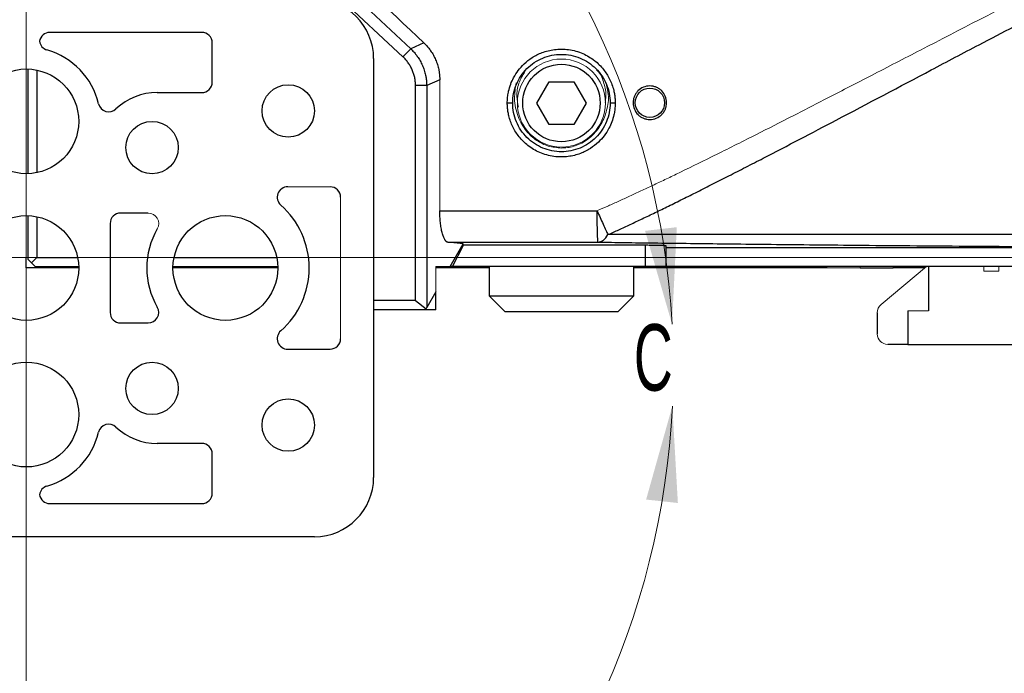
# Paper-space layout 'Sheet2' of a CAD drawing. Header units: millimetres. Extents: x 0 to 1118, y 0 to 864.
# Tile 43 of 85: x 644 to 691, y 294 to 326. Entities that reach past the tile are written whole.
import ezdxf

# ---------------------------------------------------------------- set-up
doc = ezdxf.new("R2010")
doc.units = ezdxf.units.MM
doc.styles.add('SLDTEXTSTYLE0', font='TXT', dxfattribs={"width": 0.605})
doc.dimstyles.new('SLDDIMSTYLE1', dxfattribs={"dimtxt": 5.650301, "dimasz": 4.572, "dimexe": 0, "dimexo": 0.0625, "dimgap": 1.412575, "dimtad": 0, "dimtih": 1, "dimtoh": 1, "dimdec": 1, "dimlfac": 2, "dimrnd": 1e-09, "dimzin": 12, "dimdsep": 46, "dimtxsty": 'SLDTEXTSTYLE0', "dimsah": 1, "dimcen": 0.09, "dimadec": 0, "dimazin": 3, "dimtfac": 1, "dimtdec": 1, "dimtofl": 0, "dimtmove": 0, "dimatfit": 3, "dimfxl": 1, "dimfrac": 2, "dimtolj": 1, "dimtzin": 12, "dimarcsym": 0})

# ---------------------------------------------------------------- blocks, each defined once
blk = doc.blocks.new('_D_11')
at = {"color": 7, "linetype": 'Continuous', "lineweight": 0}
for p, q in [((644.189, 350.559), (644.189, 267.562)), ((882.269, 350.559), (882.269, 267.562)), ((751.91, 269.62), (750.617, 269.62)), ((750.617, 269.62), (750.617, 260.943)), ((774.547, 269.62), (775.84, 269.62)), ((775.84, 269.62), (775.84, 260.943)), ((644.189, 269.162), (748.425, 269.162)), ((882.269, 269.162), (778.033, 269.162)), ((750.617, 260.943), (751.91, 260.943)), ((775.84, 260.943), (774.547, 260.943))]:
    blk.add_line(p, q, dxfattribs=at)
for points in [[(644.189, 269.162), (648.761, 268.4), (648.761, 269.924)], [(882.269, 269.162), (877.697, 269.924), (877.697, 268.4)]]:
    blk.add_solid(points, dxfattribs=at)
at = {"color": 7, "linetype": 'Continuous', "lineweight": 0, "char_height": 5.8208, "attachment_point": 1, "style": 'SLDTEXTSTYLE0'}
for s, insert in [('476.2', (753.527, 278.417)), ('18.75', (753.527, 268.446))]:
    blk.add_mtext(s, dxfattribs=dict(at, insert=insert))
blk = doc.blocks.new('_D_12')
at = {"color": 7, "linetype": 'Continuous', "lineweight": 0}
for p, q in [((711.628, 581.08), (604.625, 581.08)), ((606.225, 581.08), (606.225, 457.172)), ((594.907, 448.118), (593.614, 448.118)), ((593.614, 448.118), (593.614, 439.44)), ((617.544, 448.118), (618.837, 448.118)), ((618.837, 448.118), (618.837, 439.44)), ((593.614, 439.44), (594.907, 439.44)), ((618.837, 439.44), (617.544, 439.44)), ((606.225, 314.24), (606.225, 438.147)), ((711.628, 314.24), (604.625, 314.24))]:
    blk.add_line(p, q, dxfattribs=at)
for points in [[(606.225, 581.08), (605.463, 576.508), (606.987, 576.508)], [(606.225, 314.24), (606.987, 318.812), (605.463, 318.812)]]:
    blk.add_solid(points, dxfattribs=at)
at = {"color": 7, "linetype": 'Continuous', "lineweight": 0, "char_height": 5.8208, "attachment_point": 1, "style": 'SLDTEXTSTYLE0'}
for s, insert in [('533.7', (596.524, 456.915)), ('21.01', (596.524, 446.944))]:
    blk.add_mtext(s, dxfattribs=dict(at, insert=insert))

psp = doc.layouts.new('Sheet2')

# ---------------------------------------------------------------- linework, layer by layer
at = {"color": 7, "linetype": 'Continuous', "lineweight": 30}
for p, q in [((662.533, 324.21), (657.567, 328.85)), ((662.167, 323.819), (657.356, 328.315)), ((652.564, 324.99), (645.314, 324.99)), ((653.064, 322.615), (653.064, 324.49)), ((663.164, 324.484), (662.533, 324.21)), ((662.167, 323.819), (662.533, 324.21)), ((660.766, 323.74), (660.766, 303.74)), ((644.264, 323.195), (644.264, 318.242)), ((644.689, 323.189), (644.689, 318.29)), ((662.764, 312.18), (662.764, 322.445)), ((663.299, 322.445), (662.764, 322.445)), ((663.923, 322.716), (663.299, 322.445)), ((663.299, 322.445), (663.299, 311.856)), ((668.551, 321.615), (669.14, 322.635)), ((669.14, 322.635), (670.317, 322.635)), ((670.317, 322.635), (670.906, 321.615)), ((650.439, 322.115), (652.564, 322.115)), ((669.14, 320.595), (668.551, 321.615)), ((670.906, 321.615), (670.317, 320.595)), ((670.317, 320.595), (669.14, 320.595)), ((650.008, 316.365), (648.689, 316.365)), ((644.264, 316.195), (644.264, 314.165)), ((644.689, 316.189), (644.689, 314.24)), ((648.189, 315.865), (648.189, 311.615)), ((665.044, 314.896), (664.311, 314.968)), ((664.423, 313.815), (665.044, 314.896)), ((665.06, 314.822), (665.044, 314.896)), ((664.525, 313.815), (665.06, 314.822)), ((673.729, 314.822), (665.06, 314.822)), ((673.729, 314.822), (673.729, 313.815)), ((674.729, 313.815), (674.729, 314.796)), ((709.229, 314.704), (674.729, 314.704)), ((644.189, 313.74), (644.189, 314.24)), ((644.439, 313.99), (644.264, 314.165)), ((644.689, 314.24), (644.439, 313.99)), ((644.614, 313.815), (644.439, 313.99)), ((644.689, 314.24), (646.638, 314.24)), ((651.239, 314.24), (656.138, 314.24)), ((644.689, 313.74), (644.189, 313.74)), ((644.614, 313.815), (646.672, 313.814)), ((646.689, 313.74), (644.689, 313.74)), ((656.189, 313.74), (651.189, 313.74)), ((651.199, 313.814), (656.172, 313.813)), ((666.279, 313.74), (663.729, 313.74)), ((664.525, 313.815), (664.423, 313.815)), ((673.729, 313.815), (664.525, 313.815)), ((666.279, 313.815), (666.279, 312.417)), ((673.179, 312.417), (673.179, 313.815)), ((682.391, 313.74), (673.179, 313.74)), ((709.229, 313.815), (674.729, 313.815)), ((683.979, 313.74), (685.566, 313.74)), ((687.068, 313.74), (685.566, 313.74)), ((687.254, 313.815), (687.254, 311.69)), ((663.729, 312.605), (663.299, 311.856)), ((663.729, 311.74), (663.729, 312.605)), ((662.764, 312.18), (660.766, 312.18)), ((662.764, 312.18), (663.265, 311.795)), ((666.279, 312.417), (667.029, 311.667)), ((666.279, 312.417), (673.179, 312.417)), ((672.429, 311.667), (673.179, 312.417)), ((663.237, 311.74), (660.766, 311.74)), ((663.237, 311.74), (663.265, 311.795)), ((663.729, 311.74), (663.237, 311.74)), ((663.265, 311.795), (663.299, 311.856)), ((667.029, 311.667), (672.429, 311.667)), ((684.804, 311.606), (684.804, 310.59)), ((686.254, 311.69), (686.254, 310.09)), ((648.689, 311.115), (650.008, 311.115)), ((656.665, 309.865), (658.689, 309.865)), ((686.254, 310.09), (685.304, 310.09)), ((686.254, 310.09), (700.204, 310.09)), ((652.564, 305.365), (650.439, 305.365)), ((653.064, 302.99), (653.064, 304.865)), ((645.314, 302.49), (652.564, 302.49)), ((657.939, 300.912), (630.439, 300.912))]:
    psp.add_line(p, q, dxfattribs=at)
at = {"color": 144, "linetype": 'Continuous', "lineweight": 0}
for p, q in [((644.189, 318.24), (644.189, 323.24)), ((663.923, 322.716), (663.923, 316.47)), ((658.689, 317.615), (656.665, 317.615)), ((659.189, 310.365), (659.189, 317.115)), ((644.189, 314.24), (644.189, 316.24)), ((664.423, 313.815), (663.729, 313.815)), ((663.729, 312.605), (663.729, 313.815)), ((682.391, 313.815), (682.391, 313.74)), ((682.391, 313.74), (683.979, 313.74)), ((683.979, 313.815), (683.979, 313.74)), ((687.157, 313.815), (684.982, 311.989)), ((685.566, 313.815), (685.566, 313.74)), ((689.883, 313.59), (689.883, 313.815)), ((690.606, 313.59), (689.883, 313.59)), ((690.606, 313.815), (690.606, 313.59)), ((687.254, 311.69), (686.254, 311.69))]:
    psp.add_line(p, q, dxfattribs=at)
psp.add_circle((669.729, 321.615), 2.1, dxfattribs=at)
at = {"color": 7, "linetype": 'Continuous', "lineweight": 30}
for centre, radius in [((669.729, 321.615), 1.85), ((644.189, 320.74), 2.5), ((656.689, 321.24), 1.25), ((673.949, 321.63), 0.7), ((650.189, 319.49), 1.25), ((644.189, 313.74), 2.5), ((653.689, 313.74), 2.5), ((644.189, 306.74), 2.5), ((650.189, 307.99), 1.25), ((656.689, 306.24), 1.25)]:
    psp.add_circle(centre, radius, dxfattribs=at)
at = {"color": 7, "linetype": 'Continuous', "lineweight": 0}
psp.add_arc((637.282, 308.957), 37.784, 3.1887, 357.2558, dxfattribs=at)
at = {"color": 7, "linetype": 'Continuous', "lineweight": 30}
for centre, radius, start, end in [((657.939, 323.74), 2.827, 0, 90), ((645.314, 324.49), 0.5, 90, 171.7672), ((652.564, 324.49), 0.5, 0, 90), ((645.314, 324.633), 0.5, 188.2328, 253.8825), ((644.189, 320.74), 3.552, 13.6783, 73.8825), ((652.564, 322.615), 0.5, 270, 0), ((650.439, 319.24), 2.875, 90, 133.2491), ((648.126, 321.698), 0.5, 193.6783, 313.2491), ((656.665, 317.115), 0.5, 90, 228.5904), ((658.689, 317.115), 0.5, 0, 90), ((653.689, 313.74), 4, 311.4096, 48.5904), ((648.689, 315.865), 0.5, 90, 180), ((653.689, 313.74), 3.75, 150, 210), ((648.689, 311.615), 0.5, 180, 270), ((650.008, 311.615), 0.5, 270, 30), ((656.665, 310.365), 0.5, 131.4096, 270), ((658.689, 310.365), 0.5, 270, 0), ((648.126, 305.781), 0.5, 46.7509, 166.3217), ((650.439, 308.24), 2.875, 226.7509, 270), ((644.189, 306.74), 3.552, 286.1175, 346.3217), ((652.564, 304.865), 0.5, 0, 90), ((657.939, 303.74), 2.827, 270, 0), ((645.314, 302.846), 0.5, 106.1175, 171.7672), ((645.314, 302.99), 0.5, 188.2328, 270), ((652.564, 302.99), 0.5, 270, 0)]:
    psp.add_arc(centre, radius, start, end, dxfattribs=at)
at = {"color": 144, "linetype": 'Continuous', "lineweight": 0}
for centre, start, end in [((650.008, 315.865), 330, 90), ((685.304, 311.606), 130, 180), ((685.304, 310.59), 180, 270)]:
    psp.add_arc(centre, 0.5, start, end, dxfattribs=at)
for points, knots in [([(671.434, 316.474), (671.591, 316.542), (671.914, 316.683), (672.408, 316.904), (672.924, 317.139), (673.461, 317.388), (674.021, 317.65), (674.602, 317.926), (675.564, 318.389), (676.975, 319.081), (678.747, 319.969), (680.604, 320.914), (682.504, 321.889), (684.622, 322.982), (687.967, 324.715), (691.75, 326.667), (696.033, 328.831), (699.096, 330.332), (701.634, 331.516), (703.456, 332.332), (705.124, 333.034), (706.692, 333.64), (708.136, 334.131), (709.502, 334.516), (710.766, 334.778), (711.976, 334.917), (713.125, 334.91), (714.289, 334.739), (715.459, 334.365), (716.439, 333.873), (717.222, 333.373), (718.049, 332.773), (719.062, 331.907), (720.211, 330.774), (721.594, 329.263), (723.097, 327.487), (725.042, 325.047), (726.663, 322.93), (728.033, 321.122), (728.819, 320.087), (729.481, 319.22), (730.042, 318.492), (730.522, 317.877), (730.915, 317.384), (731.226, 317), (731.449, 316.727), (731.581, 316.575), (731.635, 316.512)], [0, 0, 0, 0, 0.007112, 0.014577, 0.022396, 0.03057, 0.039098, 0.047981, 0.057218, 0.083299, 0.113022, 0.139256, 0.169555, 0.201432, 0.23789, 0.325524, 0.377598, 0.436512, 0.466686, 0.493548, 0.519115, 0.541578, 0.563096, 0.582215, 0.600313, 0.616471, 0.632519, 0.647737, 0.664995, 0.683107, 0.692949, 0.703434, 0.725353, 0.747999, 0.77021, 0.810086, 0.844258, 0.899319, 0.920431, 0.938108, 0.953132, 0.965583, 0.976127, 0.985399, 0.991688, 0.996555, 1, 1, 1, 1]), ([(667.989, 323.113), (667.88, 322.936), (667.664, 322.584), (667.567, 321.963), (667.645, 321.585), (667.68, 321.417)], [0, 0, 0, 0, 0.359531, 0.713906, 1, 1, 1, 1]), ([(671.811, 321.646), (671.829, 321.739), (671.888, 322.04), (671.774, 322.557), (671.611, 322.991), (671.44, 323.167), (671.408, 323.2)], [0, 0, 0, 0, 0.168676, 0.542391, 0.914045, 1, 1, 1, 1]), ([(669.729, 319.467), (669.516, 319.487), (669.091, 319.525), (668.513, 319.822), (668.005, 320.288), (667.621, 320.961), (667.441, 321.786), (667.529, 322.326), (667.569, 322.573)], [0, 0, 0, 0, 0.142987, 0.285462, 0.442878, 0.63104, 0.831595, 1, 1, 1, 1]), ([(671.872, 322.489), (671.911, 322.335), (672.013, 321.938), (671.915, 321.267), (671.645, 320.57), (671.186, 319.998), (670.586, 319.615), (670.075, 319.478), (669.798, 319.469), (669.729, 319.467)], [0, 0, 0, 0, 0.110493, 0.284252, 0.449353, 0.641156, 0.8097, 0.9523, 1, 1, 1, 1])]:
    psp.add_open_spline(points, degree=3, knots=knots, dxfattribs=at)
at = {"color": 7, "linetype": 'Continuous', "lineweight": 30}
for points, knots in [([(671.951, 315.331), (672.122, 315.409), (672.477, 315.569), (673.022, 315.823), (673.6, 316.096), (674.21, 316.389), (674.851, 316.701), (675.525, 317.033), (676.23, 317.384), (676.967, 317.755), (677.736, 318.146), (678.537, 318.556), (680.247, 319.438), (683.2, 320.982), (686.633, 322.799), (690.015, 324.583), (693.187, 326.246), (696.676, 328.045), (700.061, 329.737), (702.814, 331.047), (705.106, 332.069), (706.843, 332.779), (708.366, 333.327), (709.67, 333.722), (710.891, 334.001), (711.938, 334.14), (712.995, 334.162), (714.036, 334.028), (715.164, 333.647), (716.028, 333.179), (716.752, 332.682), (717.313, 332.245), (717.886, 331.746), (718.433, 331.227), (719.034, 330.617), (719.749, 329.843), (720.747, 328.688), (722.148, 326.971), (723.65, 325.009), (725.062, 323.109), (726.421, 321.252), (727.821, 319.326), (729.016, 317.703), (729.782, 316.691), (730.207, 316.14), (730.482, 315.797), (730.612, 315.634)], [0, 0, 0, 0, 0.007907, 0.016334, 0.025282, 0.034749, 0.044737, 0.055246, 0.066275, 0.077826, 0.089899, 0.102493, 0.115611, 0.170697, 0.242413, 0.278651, 0.331212, 0.392774, 0.443415, 0.490067, 0.520732, 0.548723, 0.568821, 0.588664, 0.60586, 0.621349, 0.632939, 0.650137, 0.665085, 0.682647, 0.691188, 0.701896, 0.712476, 0.723046, 0.733563, 0.748407, 0.767228, 0.797624, 0.841385, 0.870876, 0.896954, 0.937994, 0.970801, 0.981532, 0.991261, 1, 1, 1, 1]), ([(663.164, 324.484), (663.187, 324.461), (663.234, 324.415), (663.302, 324.343), (663.366, 324.269), (663.427, 324.191), (663.514, 324.072), (663.619, 323.905), (663.728, 323.684), (663.814, 323.453), (663.869, 323.239), (663.902, 323.048), (663.919, 322.883), (663.922, 322.772), (663.923, 322.716)], [0, 0, 0, 0, 0.049839, 0.099579, 0.149302, 0.199089, 0.249021, 0.373288, 0.497616, 0.622348, 0.74741, 0.831639, 0.915705, 1, 1, 1, 1]), ([(662.764, 322.445), (662.763, 322.477), (662.763, 322.542), (662.755, 322.638), (662.743, 322.735), (662.719, 322.863), (662.678, 323.019), (662.609, 323.2), (662.523, 323.373), (662.42, 323.535), (662.303, 323.686), (662.212, 323.775), (662.167, 323.819)], [0, 0, 0, 0, 0.062666, 0.125522, 0.188751, 0.252539, 0.37777, 0.503798, 0.628756, 0.753299, 0.877462, 1, 1, 1, 1]), ([(662.533, 324.21), (662.558, 324.185), (662.608, 324.136), (662.678, 324.061), (662.741, 323.987), (662.799, 323.914), (662.883, 323.799), (662.987, 323.635), (663.097, 323.414), (663.185, 323.182), (663.241, 322.972), (663.274, 322.784), (663.294, 322.619), (663.297, 322.504), (663.299, 322.445)], [0, 0, 0, 0, 0.054288, 0.106099, 0.155435, 0.202298, 0.246691, 0.372438, 0.496226, 0.620882, 0.747652, 0.82588, 0.909993, 1, 1, 1, 1]), ([(667.145, 321.615), (667.146, 321.653), (667.147, 321.729), (667.154, 321.843), (667.167, 321.957), (667.185, 322.07), (667.223, 322.257), (667.299, 322.513), (667.45, 322.849), (667.661, 323.18), (667.955, 323.508), (668.334, 323.805), (668.821, 324.051), (669.304, 324.171), (669.732, 324.197), (670.076, 324.172), (670.418, 324.102), (670.848, 323.948), (671.312, 323.672), (671.675, 323.31), (671.897, 323), (672.035, 322.755), (672.146, 322.495), (672.221, 322.247), (672.266, 322.021), (672.291, 321.818), (672.294, 321.683), (672.296, 321.615)], [0, 0, 0, 0, 0.014196, 0.028351, 0.042492, 0.056648, 0.070846, 0.113167, 0.155503, 0.206991, 0.258516, 0.318297, 0.384627, 0.459573, 0.5014, 0.543484, 0.58726, 0.630675, 0.712473, 0.785251, 0.819391, 0.85379, 0.889177, 0.924503, 0.949619, 0.974732, 1, 1, 1, 1]), ([(667.404, 321.615), (667.404, 321.918), (667.464, 322.222), (667.696, 322.784), (667.868, 323.042), (668.298, 323.472), (668.556, 323.645), (669.118, 323.878), (669.422, 323.939), (670.031, 323.94), (670.336, 323.88), (670.899, 323.647), (671.157, 323.474), (671.587, 323.044), (671.76, 322.786), (671.993, 322.224), (672.054, 321.919), (672.054, 321.615)], [0, 0, 0, 0, 0.125, 0.125, 0.25, 0.25, 0.375, 0.375, 0.5, 0.5, 0.625, 0.625, 0.75, 0.75, 0.875, 0.875, 1, 1, 1, 1]), ([(673.149, 321.63), (673.149, 321.682), (673.154, 321.734), (673.174, 321.837), (673.189, 321.887), (673.23, 321.984), (673.254, 322.03), (673.312, 322.117), (673.346, 322.158), (673.457, 322.269), (673.546, 322.329), (673.739, 322.408), (673.844, 322.43), (674, 322.43), (674.053, 322.424), (674.156, 322.404), (674.206, 322.389), (674.302, 322.349), (674.349, 322.324), (674.436, 322.266), (674.476, 322.233), (674.589, 322.121), (674.647, 322.033), (674.728, 321.839), (674.749, 321.735), (674.749, 321.577), (674.743, 321.525), (674.723, 321.422), (674.708, 321.372), (674.668, 321.275), (674.643, 321.229), (674.585, 321.142), (674.551, 321.101), (674.44, 320.99), (674.351, 320.93), (674.159, 320.851), (674.053, 320.83), (673.897, 320.83), (673.844, 320.835), (673.741, 320.855), (673.692, 320.87), (673.595, 320.91), (673.548, 320.935), (673.461, 320.993), (673.421, 321.026), (673.309, 321.138), (673.25, 321.226), (673.169, 321.42), (673.149, 321.524), (673.149, 321.63)], [0, 0, 0, 0, 0.03125, 0.03125, 0.0625, 0.0625, 0.09375, 0.09375, 0.125, 0.125, 0.1875, 0.1875, 0.25, 0.25, 0.28125, 0.28125, 0.3125, 0.3125, 0.34375, 0.34375, 0.375, 0.375, 0.4375, 0.4375, 0.5, 0.5, 0.53125, 0.53125, 0.5625, 0.5625, 0.59375, 0.59375, 0.625, 0.625, 0.6875, 0.6875, 0.75, 0.75, 0.78125, 0.78125, 0.8125, 0.8125, 0.84375, 0.84375, 0.875, 0.875, 0.9375, 0.9375, 1, 1, 1, 1]), ([(672.296, 321.615), (672.295, 321.576), (672.294, 321.5), (672.286, 321.386), (672.274, 321.272), (672.256, 321.159), (672.218, 320.973), (672.142, 320.717), (671.992, 320.381), (671.78, 320.05), (671.486, 319.722), (671.108, 319.425), (670.622, 319.179), (670.139, 319.059), (669.711, 319.032), (669.367, 319.057), (669.025, 319.127), (668.595, 319.28), (668.13, 319.556), (667.766, 319.918), (667.544, 320.228), (667.407, 320.473), (667.295, 320.734), (667.22, 320.982), (667.175, 321.208), (667.15, 321.41), (667.147, 321.546), (667.145, 321.615)], [0, 0, 0, 0, 0.014186, 0.02833, 0.042461, 0.056607, 0.070795, 0.113087, 0.155393, 0.206849, 0.258341, 0.318089, 0.384378, 0.459277, 0.501089, 0.54316, 0.586949, 0.630379, 0.712251, 0.785094, 0.819245, 0.85366, 0.889061, 0.924402, 0.949554, 0.9747, 1, 1, 1, 1]), ([(667.404, 321.615), (667.404, 321.615), (667.398, 321.615), (667.373, 321.615), (667.353, 321.615), (667.302, 321.615), (667.271, 321.615), (667.208, 321.615), (667.175, 321.615), (667.145, 321.615)], [0, 0, 0, 0, 0.25, 0.25, 0.5, 0.5, 0.75, 0.75, 1, 1, 1, 1]), ([(672.054, 321.615), (672.054, 321.311), (671.993, 321.007), (671.761, 320.445), (671.589, 320.187), (671.159, 319.757), (670.902, 319.584), (670.34, 319.351), (670.035, 319.29), (669.426, 319.289), (669.122, 319.35), (668.559, 319.583), (668.3, 319.755), (667.87, 320.185), (667.697, 320.443), (667.464, 321.005), (667.404, 321.311), (667.404, 321.615)], [0, 0, 0, 0, 0.125, 0.125, 0.25, 0.25, 0.375, 0.375, 0.5, 0.5, 0.625, 0.625, 0.75, 0.75, 0.875, 0.875, 1, 1, 1, 1]), ([(672.296, 321.615), (672.266, 321.615), (672.235, 321.615), (672.175, 321.615), (672.146, 321.615), (672.1, 321.615), (672.082, 321.615), (672.059, 321.615), (672.054, 321.615), (672.054, 321.615)], [0, 0, 0, 0, 0.25, 0.25, 0.5, 0.5, 0.75, 0.75, 1, 1, 1, 1]), ([(663.923, 316.47), (665.175, 316.471), (667.678, 316.471), (670.182, 316.473), (671.434, 316.474)], [0, 0, 0, 0, 0.5, 1, 1, 1, 1]), ([(664.311, 314.968), (664.303, 314.969), (664.288, 314.971), (664.266, 314.981), (664.244, 314.994), (664.222, 315.013), (664.201, 315.036), (664.18, 315.063), (664.155, 315.103), (664.125, 315.159), (664.081, 315.263), (664.032, 315.42), (663.992, 315.611), (663.967, 315.778), (663.951, 315.908), (663.938, 316.043), (663.929, 316.182), (663.924, 316.325), (663.923, 316.422), (663.923, 316.47)], [0, 0, 0, 0, 0.037228, 0.074041, 0.110548, 0.14686, 0.18309, 0.219353, 0.255762, 0.318786, 0.38195, 0.507894, 0.632419, 0.693694, 0.754939, 0.815847, 0.876589, 0.937775, 1, 1, 1, 1]), ([(671.434, 316.474), (671.48, 316.368), (671.528, 316.258), (671.624, 316.041), (671.672, 315.933), (671.764, 315.73), (671.808, 315.635), (671.886, 315.466), (671.921, 315.392), (671.951, 315.331)], [0, 0, 0, 0, 0.25, 0.25, 0.5, 0.5, 0.75, 0.75, 1, 1, 1, 1]), ([(671.483, 314.974), (671.477, 314.979), (671.471, 315.015), (671.459, 315.166), (671.453, 315.281), (671.444, 315.573), (671.44, 315.748), (671.435, 316.111), (671.434, 316.299), (671.434, 316.474)], [0, 0, 0, 0, 0.25, 0.25, 0.5, 0.5, 0.75, 0.75, 1, 1, 1, 1]), ([(730.612, 315.634), (730.29, 315.613), (729.927, 315.597), (729.14, 315.57), (728.716, 315.559), (727.369, 315.53), (726.371, 315.518), (724.243, 315.497), (723.111, 315.491), (720.754, 315.484), (719.529, 315.484), (717.024, 315.484), (715.744, 315.484), (713.151, 315.478), (711.838, 315.471), (709.196, 315.451), (707.866, 315.438), (705.202, 315.412), (703.869, 315.4), (699.874, 315.368), (697.222, 315.354), (691.972, 315.336), (689.373, 315.332), (685.527, 315.331), (684.254, 315.331), (681.727, 315.332), (680.473, 315.333), (677.988, 315.335), (676.757, 315.335), (674.325, 315.335), (673.124, 315.333), (671.951, 315.331)], [0, 0, 0, 0, 0.03125, 0.03125, 0.0625, 0.0625, 0.125, 0.125, 0.1875, 0.1875, 0.25, 0.25, 0.3125, 0.3125, 0.375, 0.375, 0.4375, 0.4375, 0.5, 0.5, 0.625, 0.625, 0.75, 0.75, 0.8125, 0.8125, 0.875, 0.875, 0.9375, 0.9375, 1, 1, 1, 1]), ([(671.483, 314.974), (671.497, 314.975), (671.525, 314.978), (671.567, 314.987), (671.609, 315.001), (671.65, 315.02), (671.691, 315.043), (671.718, 315.062), (671.731, 315.072)], [0, 0, 0, 0, 0.166667, 0.333333, 0.5, 0.666667, 0.833333, 1, 1, 1, 1]), ([(671.483, 314.974), (671.902, 314.968), (672.777, 314.955), (674.177, 314.936), (675.721, 314.917), (677.418, 314.896), (679.29, 314.875), (681.318, 314.854), (683.584, 314.831), (686.053, 314.809), (688.819, 314.787), (691.855, 314.765), (695.212, 314.745), (698.819, 314.727), (702.556, 314.715), (705.718, 314.71), (707.607, 314.711), (708.242, 314.711)], [0, 0, 0, 0, 0.0374648, 0.0780432, 0.122711, 0.1713734, 0.223467, 0.2816004, 0.3417645, 0.4120198, 0.4850612, 0.5674165, 0.6572437, 0.7533678, 0.8528641, 0.9505165, 1, 1, 1, 1]), ([(674.729, 314.796), (674.728, 314.797), (674.727, 314.798), (674.719, 314.8), (674.707, 314.801), (674.692, 314.803), (674.673, 314.805), (674.651, 314.806), (674.628, 314.807), (674.602, 314.809), (674.575, 314.81), (674.548, 314.811), (674.52, 314.812), (674.492, 314.813), (674.464, 314.814), (674.413, 314.815), (674.335, 314.817), (674.222, 314.819), (674.103, 314.82), (673.98, 314.821), (673.854, 314.822), (673.77, 314.822), (673.729, 314.822)], [0, 0, 0, 0, 0.0463159, 0.0910028, 0.1340608, 0.1754896, 0.2152892, 0.2534597, 0.2900008, 0.3249127, 0.3581952, 0.3898482, 0.4198718, 0.4482659, 0.4750305, 0.5001656, 0.5872735, 0.6728597, 0.7569247, 0.8394693, 0.9204942, 1, 1, 1, 1]), ([(674.729, 313.815), (674.728, 313.815), (674.727, 313.815), (674.721, 313.815), (674.712, 313.815), (674.698, 313.815), (674.68, 313.815), (674.643, 313.815), (674.571, 313.815), (674.441, 313.815), (674.282, 313.815), (674.122, 313.815), (673.978, 313.815), (673.854, 313.815), (673.771, 313.815), (673.729, 313.815)], [0, 0, 0, 0, 0.040276, 0.080243, 0.120058, 0.159883, 0.199877, 0.240199, 0.370043, 0.500057, 0.629901, 0.759916, 0.840121, 0.919721, 1, 1, 1, 1])]:
    psp.add_open_spline(points, degree=3, knots=knots, dxfattribs=at)
for points in [[(657.923, 329.45), (659.67, 327.795), (661.417, 326.139), (663.164, 324.484)], [(671.731, 315.072), (671.811, 315.132), (671.886, 315.22), (671.951, 315.331)], [(664.311, 314.968), (666.701, 314.97), (669.092, 314.972), (671.483, 314.974)]]:
    psp.add_open_spline(points, degree=3, dxfattribs=at)
at = {"color": 7, "linetype": 'Continuous', "lineweight": 0}
for points in [[(675.008, 311.059), (675.235, 315.688), (673.721, 315.512)], [(675.023, 307.148), (673.771, 302.685), (675.286, 302.521)]]:
    psp.add_solid(points, dxfattribs=at)

# ---------------------------------------------------------------- texts
at = {"color": 7, "linetype": 'Continuous', "lineweight": 0, "insert": (673.186, 311.059), "char_height": 3.175, "attachment_point": 1, "style": 'SLDTEXTSTYLE0'}
psp.add_mtext('C', dxfattribs=at)

# ---------------------------------------------------------------- dimensions: what is measured, and where the dimension line sits
at = {"color": 7, "linetype": 'Continuous', "lineweight": 0}
dim = psp.add_linear_dim(base=(606.225, 581.08), p1=(713.229, 314.24), p2=(713.229, 581.08), angle=90, dimstyle='SLDDIMSTYLE1', dxfattribs=at)
dim.commit()
dim.dimension.update_dxf_attribs({"geometry": '_D_12', "text_midpoint": (606.225, 447.66), "dimtype": 160})
dim = psp.add_linear_dim(base=(882.269, 269.162), p1=(644.189, 352.16), p2=(882.269, 352.16), dimstyle='SLDDIMSTYLE1', dxfattribs=at)
dim.commit()
dim.dimension.update_dxf_attribs({"geometry": '_D_11', "text_midpoint": (763.229, 269.162), "dimtype": 160})

doc.saveas('drawing.dxf')
